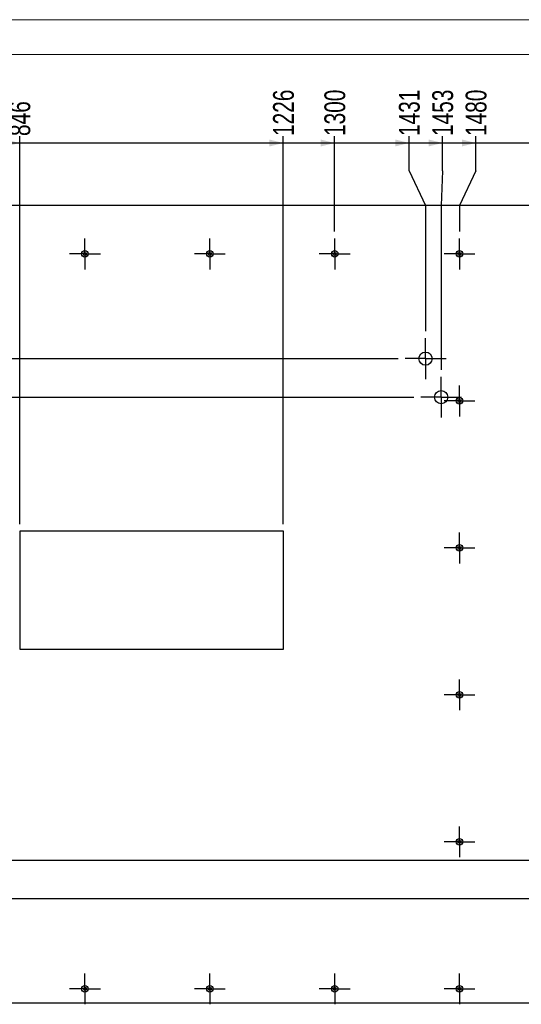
# Model space of a CAD drawing. Header units: millimetres. Extents: x 0 to 841, y 0 to 594.
# Tile 11 of 18: x 193 to 266, y 452 to 594. Entities that reach past the tile are written whole.
import ezdxf

# ---------------------------------------------------------------- set-up
doc = ezdxf.new("R2010")
doc.units = ezdxf.units.MM
doc.linetypes.add('CENTERX2', pattern=[20.32, 12.7, -2.54, 2.54, -2.54])
doc.layers.add('COTES', color=1, linetype='Continuous')
doc.layers.add('TRAIT-MIXTES', color=3, linetype='CENTERX2')
doc.layers.add('TRAIT-FORT', color=4, linetype='Continuous', lineweight=25)
doc.styles.add('SLDTEXTSTYLE0', font='TXT', dxfattribs={"width": 0.75})
doc.dimstyles.new('SLDDIMSTYLE1', dxfattribs={"dimtxt": 3, "dimasz": 2, "dimexe": 0, "dimexo": 0.0625, "dimgap": 0.75, "dimtad": 0, "dimtih": 1, "dimtoh": 1, "dimdec": 0, "dimlfac": 10, "dimrnd": 1e-09, "dimzin": 12, "dimdsep": 46, "dimtxsty": 'SLDTEXTSTYLE0', "dimsah": 1, "dimcen": 0.09, "dimadec": 0, "dimazin": 3, "dimtfac": 1, "dimtdec": 0, "dimtofl": 0, "dimtmove": 0, "dimatfit": 3, "dimfxl": 1, "dimfrac": 2, "dimtolj": 1, "dimtzin": 12, "dimarcsym": 0})

# ---------------------------------------------------------------- blocks, each defined once
blk = doc.blocks.new('_D_44')
at = {"layer": 'COTES', "color": 1, "transparency": 16777216}
for p, q in [((87.71, 560.22), (87.71, 546.88)), ((91.71, 546.88), (86.71, 546.88)), ((91.71, 546.88), (96.71, 545.12)), ((96.71, 545.12), (248.02, 545.12))]:
    blk.add_line(p, q, dxfattribs=at)
blk.add_solid([(87.71, 546.88), (88.21, 548.88), (87.21, 548.88)], dxfattribs=at)
at = {"layer": 'COTES', "color": 1, "transparency": 16777216, "insert": (80.06, 548.36), "char_height": 3, "attachment_point": 1, "style": 'SLDTEXTSTYLE0'}
blk.add_mtext('221', dxfattribs=at)
blk = doc.blocks.new('_D_45')
at = {"layer": 'COTES', "color": 1, "transparency": 16777216}
for p, q in [((87.71, 546.88), (87.71, 542.07)), ((91.71, 542.07), (86.71, 542.07)), ((91.71, 542.07), (96.71, 539.55)), ((96.71, 539.55), (250.27, 539.55))]:
    blk.add_line(p, q, dxfattribs=at)
blk.add_solid([(87.71, 542.07), (88.21, 544.07), (87.21, 544.07)], dxfattribs=at)
at = {"layer": 'COTES', "color": 1, "transparency": 16777216, "insert": (80.06, 543.55), "char_height": 3, "attachment_point": 1, "style": 'SLDTEXTSTYLE0'}
blk.add_mtext('277', dxfattribs=at)
blk = doc.blocks.new('_D_53')
at = {"layer": 'COTES', "color": 1, "transparency": 16777216}
for p, q in [((87.71, 481.08), (87.71, 476.27)), ((91.71, 476.27), (86.71, 476.27)), ((91.71, 476.27), (96.71, 472.8)), ((96.71, 472.8), (277.24, 472.8))]:
    blk.add_line(p, q, dxfattribs=at)
blk.add_solid([(87.71, 476.27), (88.21, 478.27), (87.21, 478.27)], dxfattribs=at)
at = {"layer": 'COTES', "color": 1, "transparency": 16777216, "insert": (80.06, 477.75), "char_height": 3, "attachment_point": 1, "style": 'SLDTEXTSTYLE0'}
blk.add_mtext('944', dxfattribs=at)
blk = doc.blocks.new('_D_55')
at = {"layer": 'COTES', "color": 1, "transparency": 16777216}
for p, q in [((87.71, 471.46), (87.71, 466.65)), ((91.71, 466.65), (96.71, 467.23)), ((96.71, 467.23), (279.49, 467.23)), ((91.71, 466.65), (86.71, 466.65))]:
    blk.add_line(p, q, dxfattribs=at)
blk.add_solid([(87.71, 466.65), (88.21, 468.65), (87.21, 468.65)], dxfattribs=at)
at = {"layer": 'COTES', "color": 1, "transparency": 16777216, "insert": (77.84, 468.13), "char_height": 3, "attachment_point": 1, "style": 'SLDTEXTSTYLE0'}
blk.add_mtext('1000', dxfattribs=at)
blk = doc.blocks.new('_D_67')
at = {"layer": 'COTES', "color": 1, "transparency": 16777216}
for p, q in [((193.47, 521.22), (193.47, 577.22)), ((187.65, 576.22), (193.47, 576.22))]:
    blk.add_line(p, q, dxfattribs=at)
blk.add_solid([(193.47, 576.22), (191.47, 576.72), (191.47, 575.72)], dxfattribs=at)
at = {"layer": 'COTES', "color": 1, "transparency": 16777216, "insert": (191.99, 577.22), "char_height": 3, "attachment_point": 1, "rotation": 90, "style": 'SLDTEXTSTYLE0'}
blk.add_mtext('846', dxfattribs=at)
blk = doc.blocks.new('_D_68')
at = {"layer": 'COTES', "color": 1, "transparency": 16777216}
for p, q in [((231.47, 521.22), (231.47, 577.22)), ((193.47, 576.22), (231.47, 576.22))]:
    blk.add_line(p, q, dxfattribs=at)
blk.add_solid([(231.47, 576.22), (229.47, 576.72), (229.47, 575.72)], dxfattribs=at)
at = {"layer": 'COTES', "color": 1, "transparency": 16777216, "insert": (229.99, 577.22), "char_height": 3, "attachment_point": 1, "rotation": 90, "style": 'SLDTEXTSTYLE0'}
blk.add_mtext('1226', dxfattribs=at)
blk = doc.blocks.new('_D_69')
at = {"layer": 'COTES', "color": 1, "transparency": 16777216}
for p, q in [((238.87, 563.44), (238.87, 577.22)), ((231.47, 576.22), (238.87, 576.22))]:
    blk.add_line(p, q, dxfattribs=at)
blk.add_solid([(238.87, 576.22), (236.87, 576.72), (236.87, 575.72)], dxfattribs=at)
at = {"layer": 'COTES', "color": 1, "transparency": 16777216, "insert": (237.39, 577.22), "char_height": 3, "attachment_point": 1, "rotation": 90, "style": 'SLDTEXTSTYLE0'}
blk.add_mtext('1300', dxfattribs=at)
blk = doc.blocks.new('_D_70')
at = {"layer": 'COTES', "color": 1, "transparency": 16777216}
for p, q in [((249.61, 572.22), (249.61, 577.22)), ((238.87, 576.22), (249.61, 576.22)), ((249.61, 572.22), (251.97, 567.22)), ((251.97, 567.22), (251.97, 549.07))]:
    blk.add_line(p, q, dxfattribs=at)
blk.add_solid([(249.61, 576.22), (247.61, 576.72), (247.61, 575.72)], dxfattribs=at)
at = {"layer": 'COTES', "color": 1, "transparency": 16777216, "insert": (248.13, 577.22), "char_height": 3, "attachment_point": 1, "rotation": 90, "style": 'SLDTEXTSTYLE0'}
blk.add_mtext('1431', dxfattribs=at)
blk = doc.blocks.new('_D_71')
at = {"layer": 'COTES', "color": 1, "transparency": 16777216}
for p, q in [((254.42, 572.22), (254.42, 577.22)), ((249.61, 576.22), (254.42, 576.22)), ((254.42, 572.22), (254.22, 567.22)), ((254.22, 567.22), (254.22, 543.5))]:
    blk.add_line(p, q, dxfattribs=at)
blk.add_solid([(254.42, 576.22), (252.42, 576.72), (252.42, 575.72)], dxfattribs=at)
at = {"layer": 'COTES', "color": 1, "transparency": 16777216, "insert": (252.94, 577.22), "char_height": 3, "attachment_point": 1, "rotation": 90, "style": 'SLDTEXTSTYLE0'}
blk.add_mtext('1453', dxfattribs=at)
blk = doc.blocks.new('_D_72')
at = {"layer": 'COTES', "color": 1, "transparency": 16777216}
for p, q in [((259.23, 572.22), (259.23, 577.22)), ((254.42, 576.22), (259.23, 576.22)), ((259.23, 572.22), (256.87, 567.22)), ((256.87, 567.22), (256.87, 563.44))]:
    blk.add_line(p, q, dxfattribs=at)
blk.add_solid([(259.23, 576.22), (257.23, 576.72), (257.23, 575.72)], dxfattribs=at)
at = {"layer": 'COTES', "color": 1, "transparency": 16777216, "insert": (257.75, 577.22), "char_height": 3, "attachment_point": 1, "rotation": 90, "style": 'SLDTEXTSTYLE0'}
blk.add_mtext('1480', dxfattribs=at)
blk = doc.blocks.new('_D_73')
at = {"layer": 'COTES', "color": 1, "transparency": 16777216}
for p, q in [((273.62, 563.44), (273.62, 577.22)), ((259.23, 576.22), (273.62, 576.22))]:
    blk.add_line(p, q, dxfattribs=at)
blk.add_solid([(273.62, 576.22), (271.62, 576.72), (271.62, 575.72)], dxfattribs=at)
at = {"layer": 'COTES', "color": 1, "transparency": 16777216, "insert": (272.14, 577.22), "char_height": 3, "attachment_point": 1, "rotation": 90, "style": 'SLDTEXTSTYLE0'}
blk.add_mtext('1648', dxfattribs=at)
blk = doc.blocks.new('_D_74')
at = {"layer": 'COTES', "color": 1, "transparency": 16777216}
for p, q in [((279.91, 572.22), (279.91, 577.22)), ((273.62, 576.22), (279.91, 576.22)), ((279.91, 572.22), (281.19, 567.22)), ((281.19, 567.22), (281.19, 476.75))]:
    blk.add_line(p, q, dxfattribs=at)
blk.add_solid([(279.91, 576.22), (277.91, 576.72), (277.91, 575.72)], dxfattribs=at)
at = {"layer": 'COTES', "color": 1, "transparency": 16777216, "insert": (278.43, 577.22), "char_height": 3, "attachment_point": 1, "rotation": 90, "style": 'SLDTEXTSTYLE0'}
blk.add_mtext('1723', dxfattribs=at)
blk = doc.blocks.new('_D_75')
at = {"layer": 'COTES', "color": 1, "transparency": 16777216}
for p, q in [((284.72, 572.22), (284.72, 577.22)), ((279.91, 576.22), (284.72, 576.22)), ((284.72, 572.22), (283.44, 567.22)), ((283.44, 567.22), (283.44, 471.18))]:
    blk.add_line(p, q, dxfattribs=at)
blk.add_solid([(284.72, 576.22), (282.72, 576.72), (282.72, 575.72)], dxfattribs=at)
at = {"layer": 'COTES', "color": 1, "transparency": 16777216, "insert": (283.24, 577.22), "char_height": 3, "attachment_point": 1, "rotation": 90, "style": 'SLDTEXTSTYLE0'}
blk.add_mtext('1746', dxfattribs=at)
blk = doc.blocks.new('_D_76')
at = {"layer": 'COTES', "color": 1, "transparency": 16777216}
for p, q in [((290.37, 563.44), (290.37, 577.22)), ((284.72, 576.22), (290.37, 576.22))]:
    blk.add_line(p, q, dxfattribs=at)
blk.add_solid([(290.37, 576.22), (288.37, 576.72), (288.37, 575.72)], dxfattribs=at)
at = {"layer": 'COTES', "color": 1, "transparency": 16777216, "insert": (288.89, 577.22), "char_height": 3, "attachment_point": 1, "rotation": 90, "style": 'SLDTEXTSTYLE0'}
blk.add_mtext('1815', dxfattribs=at)
blk = doc.blocks.new('_D_77')
at = {"layer": 'COTES', "color": 1, "transparency": 16777216}
for p, q in [((307.12, 563.44), (307.12, 577.22)), ((290.37, 576.22), (307.12, 576.22))]:
    blk.add_line(p, q, dxfattribs=at)
blk.add_solid([(307.12, 576.22), (305.12, 576.72), (305.12, 575.72)], dxfattribs=at)
at = {"layer": 'COTES', "color": 1, "transparency": 16777216, "insert": (305.64, 577.22), "char_height": 3, "attachment_point": 1, "rotation": 90, "style": 'SLDTEXTSTYLE0'}
blk.add_mtext('1983', dxfattribs=at)
blk = doc.blocks.new('_D_78')
at = {"layer": 'COTES', "color": 1, "transparency": 16777216}
for p, q in [((323.87, 563.44), (323.87, 577.22)), ((307.12, 576.22), (323.87, 576.22))]:
    blk.add_line(p, q, dxfattribs=at)
blk.add_solid([(323.87, 576.22), (321.87, 576.72), (321.87, 575.72)], dxfattribs=at)
at = {"layer": 'COTES', "color": 1, "transparency": 16777216, "insert": (322.39, 577.22), "char_height": 3, "attachment_point": 1, "rotation": 90, "style": 'SLDTEXTSTYLE0'}
blk.add_mtext('2150', dxfattribs=at)
blk = doc.blocks.new('_D_79')
at = {"layer": 'COTES', "color": 1, "transparency": 16777216}
for p, q in [((329.87, 568.22), (329.87, 577.22)), ((323.87, 576.22), (329.87, 576.22))]:
    blk.add_line(p, q, dxfattribs=at)
blk.add_solid([(329.87, 576.22), (327.87, 576.72), (327.87, 575.72)], dxfattribs=at)
at = {"layer": 'COTES', "color": 1, "transparency": 16777216, "insert": (328.39, 577.22), "char_height": 3, "attachment_point": 1, "rotation": 90, "style": 'SLDTEXTSTYLE0'}
blk.add_mtext('2210', dxfattribs=at)
blk = doc.blocks.new('SW_CENTERMARKSYMBOL_204')
at = {"layer": 'TRAIT-MIXTES', "color": 0}
for p, q in [((0, 2), (0, 2.225)), ((0, 0), (0, 2)), ((-2, 0), (-2.225, 0)), ((0, 0), (-2, 0)), ((0, 0), (0, -2)), ((0, 0), (2, 0)), ((2, 0), (2.225, 0)), ((0, -2), (0, -2.225))]:
    blk.add_line(p, q, dxfattribs=at)
blk = doc.blocks.new('SW_CENTERMARKSYMBOL_205')
at = {"layer": 'TRAIT-MIXTES', "color": 0}
for p, q in [((0, 2), (0, 2.225)), ((0, 0), (0, 2)), ((-2, 0), (-2.225, 0)), ((0, 0), (-2, 0)), ((0, 0), (0, -2)), ((0, 0), (2, 0)), ((2, 0), (2.225, 0)), ((0, -2), (0, -2.225))]:
    blk.add_line(p, q, dxfattribs=at)
blk = doc.blocks.new('SW_CENTERMARKSYMBOL_206')
at = {"layer": 'TRAIT-MIXTES', "color": 0}
for p, q in [((0, 2), (0, 2.225)), ((0, 0), (0, 2)), ((-2, 0), (-2.225, 0)), ((0, 0), (-2, 0)), ((0, 0), (0, -2)), ((0, 0), (2, 0)), ((2, 0), (2.225, 0)), ((0, -2), (0, -2.225))]:
    blk.add_line(p, q, dxfattribs=at)
blk = doc.blocks.new('SW_CENTERMARKSYMBOL_212')
at = {"layer": 'TRAIT-MIXTES', "color": 0}
for p, q in [((0, 2), (0, 2.225)), ((0, 0), (0, 2)), ((-2, 0), (-2.225, 0)), ((0, 0), (-2, 0)), ((0, 0), (0, -2)), ((0, 0), (2, 0)), ((2, 0), (2.225, 0)), ((0, -2), (0, -2.225))]:
    blk.add_line(p, q, dxfattribs=at)
blk = doc.blocks.new('SW_CENTERMARKSYMBOL_213')
at = {"layer": 'TRAIT-MIXTES', "color": 0}
for p, q in [((0, 2), (0, 2.225)), ((0, 0), (0, 2)), ((-2, 0), (-2.225, 0)), ((0, 0), (-2, 0)), ((0, 0), (0, -2)), ((0, 0), (2, 0)), ((2, 0), (2.225, 0)), ((0, -2), (0, -2.225))]:
    blk.add_line(p, q, dxfattribs=at)
blk = doc.blocks.new('SW_CENTERMARKSYMBOL_214')
at = {"layer": 'TRAIT-MIXTES', "color": 0}
for p, q in [((0, 2), (0, 2.225)), ((0, 0), (0, 2)), ((-2, 0), (-2.225, 0)), ((0, 0), (-2, 0)), ((0, 0), (0, -2)), ((0, 0), (2, 0)), ((2, 0), (2.225, 0)), ((0, -2), (0, -2.225))]:
    blk.add_line(p, q, dxfattribs=at)
blk = doc.blocks.new('SW_CENTERMARKSYMBOL_215')
at = {"layer": 'TRAIT-MIXTES', "color": 0}
for p, q in [((0, 2), (0, 2.225)), ((0, 0), (0, 2)), ((-2, 0), (-2.225, 0)), ((0, 0), (-2, 0)), ((0, 0), (0, -2)), ((0, 0), (2, 0)), ((2, 0), (2.225, 0)), ((0, -2), (0, -2.225))]:
    blk.add_line(p, q, dxfattribs=at)
blk = doc.blocks.new('SW_CENTERMARKSYMBOL_216')
at = {"layer": 'TRAIT-MIXTES', "color": 0}
for p, q in [((0, 2), (0, 2.225)), ((0, 0), (0, 2)), ((-2, 0), (-2.225, 0)), ((0, 0), (-2, 0)), ((0, 0), (0, -2)), ((0, 0), (2, 0)), ((2, 0), (2.225, 0)), ((0, -2), (0, -2.225))]:
    blk.add_line(p, q, dxfattribs=at)
blk = doc.blocks.new('SW_CENTERMARKSYMBOL_229')
at = {"layer": 'TRAIT-MIXTES', "color": 0}
for p, q in [((0, 2), (0, 2.225)), ((0, 0), (0, 2)), ((-2, 0), (-2.225, 0)), ((0, 0), (-2, 0)), ((0, 0), (0, -2)), ((0, 0), (2, 0)), ((2, 0), (2.225, 0)), ((0, -2), (0, -2.225))]:
    blk.add_line(p, q, dxfattribs=at)
blk = doc.blocks.new('SW_CENTERMARKSYMBOL_230')
at = {"layer": 'TRAIT-MIXTES', "color": 0}
for p, q in [((0, 2), (0, 2.225)), ((0, 0), (0, 2)), ((-2, 0), (-2.225, 0)), ((0, 0), (-2, 0)), ((0, 0), (0, -2)), ((0, 0), (2, 0)), ((2, 0), (2.225, 0)), ((0, -2), (0, -2.225))]:
    blk.add_line(p, q, dxfattribs=at)
blk = doc.blocks.new('SW_CENTERMARKSYMBOL_231')
at = {"layer": 'TRAIT-MIXTES', "color": 0}
for p, q in [((0, 2), (0, 2.225)), ((0, 0), (0, 2)), ((-2, 0), (-2.225, 0)), ((0, 0), (-2, 0)), ((0, 0), (0, -2)), ((0, 0), (2, 0)), ((2, 0), (2.225, 0)), ((0, -2), (0, -2.225))]:
    blk.add_line(p, q, dxfattribs=at)
blk = doc.blocks.new('SW_CENTERMARKSYMBOL_232')
at = {"layer": 'TRAIT-MIXTES', "color": 0}
for p, q in [((0, 2), (0, 2.225)), ((0, 0), (0, 2)), ((-2, 0), (-2.225, 0)), ((0, 0), (-2, 0)), ((0, 0), (0, -2)), ((0, 0), (2, 0)), ((2, 0), (2.225, 0)), ((0, -2), (0, -2.225))]:
    blk.add_line(p, q, dxfattribs=at)
blk = doc.blocks.new('SW_CENTERMARKSYMBOL_241')
at = {"layer": 'TRAIT-MIXTES', "color": 0}
for p, q in [((0, 2), (0, 2.95)), ((0, 0), (0, 2)), ((-2, 0), (-2.95, 0)), ((0, 0), (-2, 0)), ((0, 0), (0, -2)), ((0, 0), (2, 0)), ((2, 0), (2.95, 0)), ((0, -2), (0, -2.95))]:
    blk.add_line(p, q, dxfattribs=at)
blk = doc.blocks.new('SW_CENTERMARKSYMBOL_242')
at = {"layer": 'TRAIT-MIXTES', "color": 0}
for p, q in [((0, 2), (0, 2.95)), ((0, 0), (0, 2)), ((-2, 0), (-2.95, 0)), ((0, 0), (-2, 0)), ((0, 0), (0, -2)), ((0, 0), (2, 0)), ((2, 0), (2.95, 0)), ((0, -2), (0, -2.95))]:
    blk.add_line(p, q, dxfattribs=at)

msp = doc.modelspace()

# ---------------------------------------------------------------- linework, layer by layer
at = {"color": 7, "linetype": 'Continuous', "lineweight": 18}
for p, q in [((841, 594), (0, 594)), ((836, 589), (5, 589))]:
    msp.add_line(p, q, dxfattribs=at)
at = {"layer": 'TRAIT-FORT', "color": 4, "linetype": 'Continuous', "lineweight": 25}
for p, q in [((329.87358, 567.21669), (108.87358, 567.21669)), ((231.47358, 520.21643), (193.47358, 520.21643)), ((193.47358, 520.21643), (193.47358, 503.21643)), ((231.47358, 503.21643), (231.47358, 520.21643)), ((193.47358, 503.21643), (231.47358, 503.21643)), ((108.87358, 452.21669), (329.87358, 452.21669))]:
    msp.add_line(p, q, dxfattribs=at)
for centre, radius in [((202.87358, 560.21669), 0.47), ((202.87358, 560.21669), 0.225), ((220.87358, 560.21669), 0.47), ((220.87358, 560.21669), 0.225), ((238.87358, 560.21669), 0.47), ((238.87358, 560.21669), 0.225), ((256.87358, 560.21669), 0.47), ((256.87358, 560.21669), 0.225), ((251.97358, 545.11669), 0.95), ((254.22122, 539.55359), 0.95), ((256.87358, 539.01669), 0.47), ((256.87358, 539.01669), 0.225), ((256.87358, 517.81669), 0.47), ((256.87358, 517.81669), 0.225), ((256.87358, 496.61669), 0.47), ((256.87358, 496.61669), 0.225), ((256.87358, 475.41669), 0.47), ((256.87358, 475.41669), 0.225), ((202.87358, 454.21669), 0.47), ((202.87358, 454.21669), 0.225), ((220.87358, 454.21669), 0.47), ((220.87358, 454.21669), 0.225), ((238.87358, 454.21669), 0.47), ((238.87358, 454.21669), 0.225), ((256.87358, 454.21669), 0.47), ((256.87358, 454.21669), 0.225)]:
    msp.add_circle(centre, radius, dxfattribs=at)

# ---------------------------------------------------------------- block references
at = {"layer": 'TRAIT-MIXTES', "color": 3}
for name, p in [('SW_CENTERMARKSYMBOL_232', (202.87358, 560.21669)), ('SW_CENTERMARKSYMBOL_231', (220.87358, 560.21669)), ('SW_CENTERMARKSYMBOL_230', (238.87358, 560.21669)), ('SW_CENTERMARKSYMBOL_229', (256.87358, 560.21669)), ('SW_CENTERMARKSYMBOL_242', (251.97358, 545.11669)), ('SW_CENTERMARKSYMBOL_241', (254.22122, 539.55359)), ('SW_CENTERMARKSYMBOL_212', (256.87358, 539.01669)), ('SW_CENTERMARKSYMBOL_213', (256.87358, 517.81669)), ('SW_CENTERMARKSYMBOL_214', (256.87358, 496.61669)), ('SW_CENTERMARKSYMBOL_215', (256.87358, 475.41669)), ('SW_CENTERMARKSYMBOL_206', (202.87358, 454.21669)), ('SW_CENTERMARKSYMBOL_205', (220.87358, 454.21669)), ('SW_CENTERMARKSYMBOL_204', (238.87358, 454.21669)), ('SW_CENTERMARKSYMBOL_216', (256.87358, 454.21669))]:
    msp.add_blockref(name, p, dxfattribs=at)

# ---------------------------------------------------------------- dimensions: what is measured, and where the dimension line sits
at = {"layer": 'COTES', "color": 1}
for feature_location, offset, dtype, origin, picture, middle in [((231.47358, 520.21643), (0, 57.00026), 1, (108.87358, 567.21669), '_D_68', (231.47358, 581.65002)), ((238.87358, 562.44169), (0, 14.775), 1, (108.87358, 567.21669), '_D_69', (238.87358, 581.65002)), ((251.97358, 548.06669), (-2.36013, 29.15), 1, (108.87358, 567.21669), '_D_70', (249.61346, 581.65002)), ((254.22122, 542.50359), (0.20236, 34.7131), 1, (108.87358, 567.21669), '_D_71', (254.42358, 581.65002)), ((256.87358, 562.44169), (2.36013, 14.775), 1, (108.87358, 567.21669), '_D_72', (259.23371, 581.65002)), ((273.6235806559, 562.4416895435), (0, 14.775), 1, (108.8735806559, 567.2166895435), '_D_73', (273.6235806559, 581.6500229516)), ((281.19289, 475.74635), (-1.28124, 101.47034), 1, (108.87358, 567.21669), '_D_74', (279.91165, 581.65002)), ((283.44053, 470.18325), (1.28124, 107.03344), 1, (108.87358, 567.21669), '_D_75', (284.72178, 581.65002)), ((290.37358, 562.44169), (0, 14.775), 1, (108.87358, 567.21669), '_D_76', (290.37358, 581.65002)), ((307.1235806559, 562.4416895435), (0, 14.775), 1, (108.8735806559, 567.2166895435), '_D_77', (307.1235806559, 581.6500229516)), ((323.87358, 562.44169), (0, 14.775), 1, (108.87358, 567.21669), '_D_78', (323.87358, 581.65002)), ((329.87358, 567.21669), (0, 10), 1, (108.87358, 567.21669), '_D_79', (329.87358, 581.65002)), ((193.47358, 520.21643), (0, 57.00026), 1, (108.87358, 567.21669), '_D_67', (193.47358, 580.54169)), ((280.49053, 467.23325), (-193.78439, -0.58618), 0, (108.87358, 567.21669), '_D_55', (82.27281, 466.64706)), ((249.02358, 545.11669), (-162.31744, 1.76013), 0, (108.87358, 567.21669), '_D_44', (83.38115, 546.87681)), ((251.27122, 539.55359), (-164.56507, 2.5131), 0, (108.87358, 567.21669), '_D_45', (83.38115, 542.06669)), ((278.24289, 472.79635), (-191.53675, 3.47097), 0, (108.87358, 567.21669), '_D_53', (83.38115, 476.26731))]:
    dim = msp.add_ordinate_dim(feature_location=feature_location, offset=offset, dtype=dtype, origin=origin, dimstyle='SLDDIMSTYLE1', dxfattribs=at)
    dim.commit()
    dim.dimension.update_dxf_attribs({"geometry": picture, "text_midpoint": middle})

doc.saveas('drawing.dxf')
